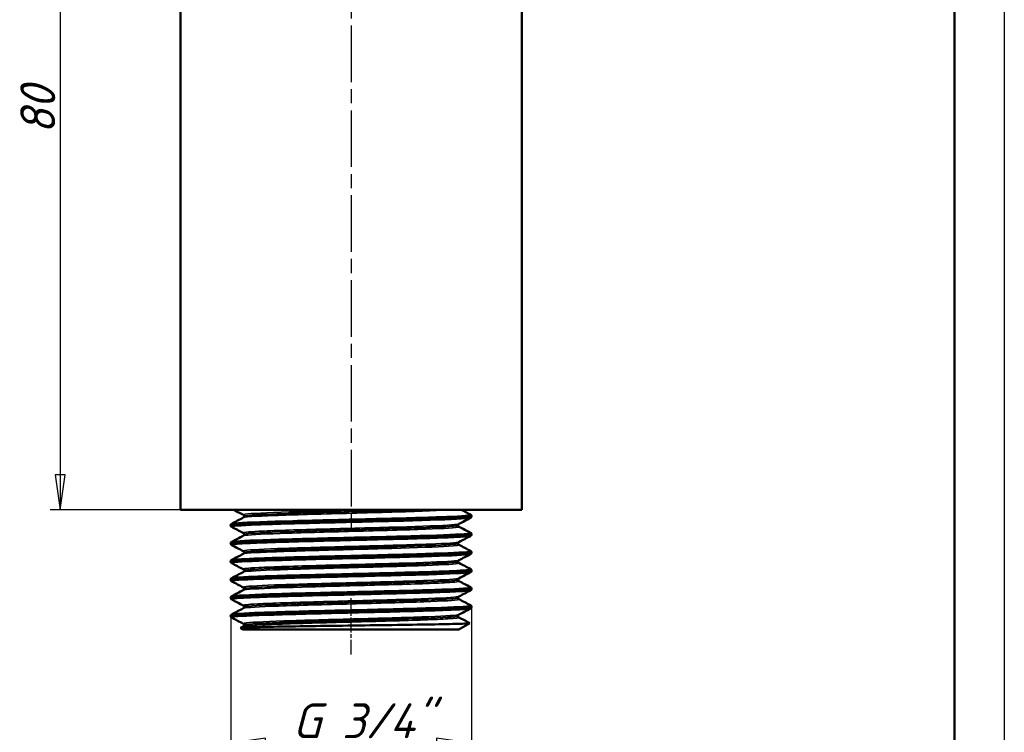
# Model space of a CAD drawing. Header units: millimetres. Extents: x -134 to 549, y -69 to 356.
# Tile 9 of 11: x 111 to 210, y 154 to 226. Entities that reach past the tile are written whole.
import ezdxf

# ---------------------------------------------------------------- set-up
doc = ezdxf.new("R2010")
doc.units = ezdxf.units.MM
doc.linetypes.add('CHAIN', pattern=[0.7087, 0.4724, -0.0591, 0.1181, -0.0591])
for name, color, linetype, lineweight in [('Видимые тонкие (ГОСТ)', 7, 'Continuous', 35), ('Видимый контур (ГОСТ)', 7, 'Continuous', 50), ('Кромка (ГОСТ)', 7, 'Continuous', 50), ('Осевая линия (ГОСТ)', 7, 'Continuous', 25), ('Размер (ГОСТ)', 7, 'Continuous', 25)]:
    doc.layers.add(name, color=color, linetype=linetype, lineweight=lineweight)
doc.styles.add('Обычный текст (ГОСТ)', font='GOST Common Italic.ttf')
doc.dimstyles.new('Обычный (ГОСТ)', dxfattribs={"dimtxt": 3.5, "dimasz": 3.5, "dimexe": 1, "dimexo": 0, "dimgap": 0.5, "dimtad": 1, "dimrnd": 1e-08, "dimtxsty": 'Обычный текст (ГОСТ)', "dimblk": 'Filled-1', "dimcen": 0.09, "dimdle": 15, "dimclrd": 256, "dimclre": 256, "dimclrt": 256, "dimazin": 2, "dimtfac": 0.714286, "dimtdec": 3, "dimtmove": 0, "dimatfit": 3, "dimfxl": 1, "dimtolj": 1, "dimlwd": 25, "dimlwe": 25, "dimarcsym": 0})

# ---------------------------------------------------------------- blocks, each defined once
blk = doc.blocks.new('Рамки ГОСТ_ граница 297x210')
at = {"layer": 'Кромка (ГОСТ)', "lineweight": 25}
blk.add_line((210, 297), (210, 0), dxfattribs=at)
at = {"layer": 'Кромка (ГОСТ)'}
blk.add_line((205, 5), (205, 292), dxfattribs=at)
blk = doc.blocks.new('Filled-1')
at = {"color": 0}
for p, q in [((0, 0), (-1, 0.143)), ((-1, 0.143), (-1, -0.143)), ((-1, 0), (0, 0)), ((-1, -0.143), (0, 0))]:
    blk.add_line(p, q, dxfattribs=at)
at = {"color": 0, "flags": 128}
blk.add_lwpolyline([(-1, -0.143), (0, 0), (-1, 0.143), (-1, -0.143)], dxfattribs=at)
at = {"color": 0}
blk.add_solid([(-1, -0.143), (0, 0), (-1, 0.143), (-1, -0.143)], dxfattribs=at)
blk = doc.blocks.new('*D9')
at = {"layer": 'Defpoints', "color": 0, "linetype": 'Continuous', "transparency": 16777216}
for p in [(127.463, 256.545), (115.426, 176.545), (127.463, 176.545)]:
    blk.add_point(p, dxfattribs=at)
at = {"layer": 'Размер (ГОСТ)', "linetype": 'Continuous', "lineweight": 25, "transparency": 16777216}
for p, q in [((127.463, 256.545), (114.426, 256.545)), ((115.426, 253.045), (115.426, 180.045)), ((127.463, 176.545), (114.426, 176.545))]:
    blk.add_line(p, q, dxfattribs=at)
at = {"layer": 'Размер (ГОСТ)', "linetype": 'Continuous', "lineweight": 25, "transparency": 16777216, "xscale": 3.5, "yscale": 3.5, "zscale": 3.5}
for p, rotation in [((115.426, 256.545), 90), ((115.426, 176.545), 270)]:
    blk.add_blockref('Filled-1', p, dxfattribs=dict(at, rotation=rotation))
at = {"layer": 'Размер (ГОСТ)', "linetype": 'Continuous', "lineweight": 25, "transparency": 16777216, "insert": (111.426, 214.175), "char_height": 3.5, "attachment_point": 1, "rotation": 90, "style": 'Обычный текст (ГОСТ)'}
blk.add_mtext('\\A1;80', dxfattribs=at)
blk = doc.blocks.new('*D10')
at = {"layer": 'Defpoints', "color": 0, "linetype": 'Continuous', "transparency": 16777216}
for p in [(156.628, 166.807), (132.501, 165.893), (156.628, 153.159)]:
    blk.add_point(p, dxfattribs=at)
at = {"layer": 'Размер (ГОСТ)', "linetype": 'Continuous', "lineweight": 25, "transparency": 16777216}
for p, q in [((156.628, 166.807), (156.628, 152.159)), ((132.501, 165.893), (132.501, 152.159)), ((136.001, 153.159), (153.128, 153.159))]:
    blk.add_line(p, q, dxfattribs=at)
at = {"layer": 'Размер (ГОСТ)', "linetype": 'Continuous', "lineweight": 25, "transparency": 16777216, "xscale": 3.5, "yscale": 3.5, "zscale": 3.5, "rotation": 180}
blk.add_blockref('Filled-1', (132.501, 153.159), dxfattribs=at)
at = {"layer": 'Размер (ГОСТ)', "linetype": 'Continuous', "lineweight": 25, "transparency": 16777216, "xscale": 3.5, "yscale": 3.5, "zscale": 3.5}
blk.add_blockref('Filled-1', (156.628, 153.159), dxfattribs=at)
at = {"layer": 'Размер (ГОСТ)', "linetype": 'Continuous', "lineweight": 25, "transparency": 16777216, "insert": (136.578, 157.162), "char_height": 3.5, "attachment_point": 1, "style": 'Обычный текст (ГОСТ)'}
blk.add_mtext('\\A1; \\fGOST Common|b0|i1;\\H3.5000;G 3/4"', dxfattribs=at)

msp = doc.modelspace()

# ---------------------------------------------------------------- linework, layer by layer
at = {"layer": 'Видимые тонкие (ГОСТ)'}
for points, knots in [([(132.603, 174.823), (132.474, 174.892), (133.405, 174.961), (135.183, 175.03), (136.975, 175.1), (139.61, 175.169), (142.449, 175.239), (145.28, 175.308), (148.289, 175.378), (150.752, 175.447), (153.208, 175.517), (155.099, 175.586), (155.971, 175.655), (156.289, 175.68), (156.47, 175.706), (156.517, 175.731)], [36.081976, 36.081976, 36.081976, 36.081976, 36.798931, 36.798931, 36.798931, 37.521602, 37.521602, 37.521602, 38.242263, 38.242263, 38.242263, 38.961226, 38.961226, 38.961226, 39.223568, 39.223568, 39.223568, 39.223568]), ([(132.611, 175.154), (132.664, 175.182), (132.886, 175.211), (133.279, 175.239), (134.24, 175.308), (136.215, 175.378), (138.726, 175.447), (141.231, 175.517), (144.249, 175.586), (147.056, 175.655), (149.857, 175.724), (152.423, 175.793), (154.142, 175.863), (155.794, 175.929), (156.648, 175.995), (156.524, 176.062)], [42.457841, 42.457841, 42.457841, 42.457841, 42.752351, 42.752351, 42.752351, 43.473013, 43.473013, 43.473013, 44.191976, 44.191976, 44.191976, 44.909544, 44.909544, 44.909544, 45.599433, 45.599433, 45.599433, 45.599433]), ([(133.773, 176.033), (133.724, 176.057), (133.786, 176.081), (133.961, 176.105), (134.5, 176.178), (136.107, 176.251), (138.354, 176.325), (140.602, 176.398), (143.465, 176.472), (146.179, 176.545)], [42.36019, 42.36019, 42.36019, 42.36019, 42.60878, 42.60878, 42.60878, 43.370534, 43.370534, 43.370534, 44.132287, 44.132287, 44.132287, 44.132287]), ([(133.774, 175.76), (133.861, 175.804), (134.309, 175.847), (135.097, 175.891), (136.384, 175.962), (138.564, 176.033), (141.087, 176.105), (143.687, 176.178), (146.623, 176.251), (149.114, 176.325), (151.604, 176.398), (153.621, 176.472), (154.625, 176.545)], [42.462812, 42.462812, 42.462812, 42.462812, 42.915634, 42.915634, 42.915634, 43.654939, 43.654939, 43.654939, 44.416692, 44.416692, 44.416692, 45.178446, 45.178446, 45.178446, 45.178446]), ([(133.844, 175.896), (133.844, 175.898), (133.844, 175.9), (133.845, 175.901), (133.891, 175.973), (134.958, 176.044), (136.778, 176.115), (138.608, 176.187), (141.182, 176.259), (143.839, 176.331), (146.48, 176.402), (149.177, 176.474), (151.246, 176.545)], [42.411501, 42.411501, 42.411501, 42.411501, 42.428706, 42.428706, 42.428706, 43.169398, 43.169398, 43.169398, 43.914645, 43.914645, 43.914645, 44.655367, 44.655367, 44.655367, 44.655367]), ([(133.769, 174.217), (133.665, 174.274), (134.208, 174.332), (135.329, 174.39), (136.711, 174.461), (138.96, 174.532), (141.509, 174.603), (144.056, 174.674), (146.878, 174.745), (149.268, 174.816), (151.695, 174.888), (153.651, 174.96), (154.633, 175.032), (155.055, 175.063), (155.295, 175.094), (155.353, 175.125)], [36.077005, 36.077005, 36.077005, 36.077005, 36.675307, 36.675307, 36.675307, 37.4127, 37.4127, 37.4127, 38.149336, 38.149336, 38.149336, 38.897205, 38.897205, 38.897205, 39.218597, 39.218597, 39.218597, 39.218597]), ([(133.767, 173.944), (133.778, 173.95), (133.797, 173.956), (133.824, 173.963), (134.132, 174.034), (135.458, 174.105), (137.468, 174.176), (139.475, 174.247), (142.145, 174.318), (144.805, 174.39), (147.462, 174.461), (150.083, 174.532), (152.01, 174.603), (153.935, 174.674), (155.148, 174.745), (155.345, 174.816), (155.379, 174.828), (155.383, 174.84), (155.358, 174.852)], [36.179626, 36.179626, 36.179626, 36.179626, 36.244084, 36.244084, 36.244084, 36.983236, 36.983236, 36.983236, 37.721466, 37.721466, 37.721466, 38.458859, 38.458859, 38.458859, 39.195495, 39.195495, 39.195495, 39.321219, 39.321219, 39.321219, 39.321219]), ([(133.852, 174.08), (133.852, 174.116), (134.092, 174.152), (134.572, 174.187), (135.529, 174.259), (137.433, 174.33), (139.801, 174.401), (142.166, 174.472), (144.972, 174.544), (147.511, 174.615), (150.047, 174.686), (152.292, 174.757), (153.68, 174.828), (154.721, 174.882), (155.272, 174.935), (155.278, 174.988)], [36.128316, 36.128316, 36.128316, 36.128316, 36.498982, 36.498982, 36.498982, 37.238741, 37.238741, 37.238741, 37.977663, 37.977663, 37.977663, 38.715829, 38.715829, 38.715829, 39.269908, 39.269908, 39.269908, 39.269908]), ([(132.61, 173.007), (132.526, 173.052), (132.88, 173.098), (133.657, 173.143), (134.868, 173.214), (137.099, 173.285), (139.792, 173.356), (142.44, 173.425), (145.51, 173.495), (148.257, 173.565), (151, 173.634), (153.396, 173.704), (154.865, 173.774), (155.859, 173.821), (156.423, 173.868), (156.518, 173.915)], [29.79879, 29.79879, 29.79879, 29.79879, 30.270408, 30.270408, 30.270408, 31.006007, 31.006007, 31.006007, 31.729528, 31.729528, 31.729528, 32.451944, 32.451944, 32.451944, 32.940383, 32.940383, 32.940383, 32.940383]), ([(132.604, 173.338), (132.615, 173.344), (132.634, 173.35), (132.66, 173.356), (132.973, 173.425), (134.366, 173.495), (136.5, 173.565), (138.632, 173.634), (141.484, 173.704), (144.367, 173.774), (147.246, 173.843), (150.13, 173.913), (152.322, 173.982), (154.512, 174.052), (155.994, 174.121), (156.411, 174.19), (156.521, 174.209), (156.557, 174.227), (156.519, 174.246)], [36.174655, 36.174655, 36.174655, 36.174655, 36.236757, 36.236757, 36.236757, 36.960277, 36.960277, 36.960277, 37.682694, 37.682694, 37.682694, 38.404085, 38.404085, 38.404085, 39.12453, 39.12453, 39.12453, 39.316248, 39.316248, 39.316248, 39.316248]), ([(133.772, 172.401), (133.728, 172.422), (133.775, 172.444), (133.917, 172.466), (134.38, 172.537), (135.846, 172.608), (137.947, 172.679), (140.046, 172.75), (142.76, 172.821), (145.406, 172.892), (148.052, 172.963), (150.605, 173.034), (152.426, 173.105), (154.171, 173.173), (155.227, 173.241), (155.361, 173.309)], [29.793819, 29.793819, 29.793819, 29.793819, 30.020387, 30.020387, 30.020387, 30.757358, 30.757358, 30.757358, 31.493963, 31.493963, 31.493963, 32.230221, 32.230221, 32.230221, 32.935412, 32.935412, 32.935412, 32.935412]), ([(133.774, 172.128), (133.856, 172.17), (134.268, 172.211), (134.994, 172.253), (136.231, 172.324), (138.366, 172.395), (140.862, 172.466), (143.358, 172.537), (146.191, 172.608), (148.65, 172.679), (151.108, 172.75), (153.168, 172.821), (154.315, 172.892), (155.09, 172.94), (155.442, 172.988), (155.355, 173.036)], [29.896441, 29.896441, 29.896441, 29.896441, 30.329188, 30.329188, 30.329188, 31.066546, 31.066546, 31.066546, 31.803517, 31.803517, 31.803517, 32.540122, 32.540122, 32.540122, 33.038034, 33.038034, 33.038034, 33.038034]), ([(133.844, 172.264), (133.845, 172.334), (134.822, 172.404), (136.54, 172.474), (138.29, 172.545), (140.792, 172.616), (143.416, 172.687), (146.039, 172.758), (148.757, 172.829), (150.887, 172.901), (153.016, 172.972), (154.536, 173.043), (155.065, 173.114), (155.21, 173.133), (155.28, 173.153), (155.278, 173.172)], [29.84513, 29.84513, 29.84513, 29.84513, 30.570169, 30.570169, 30.570169, 31.308698, 31.308698, 31.308698, 32.04686, 32.04686, 32.04686, 32.784675, 32.784675, 32.784675, 32.986723, 32.986723, 32.986723, 32.986723]), ([(132.61, 171.191), (132.556, 171.218), (132.659, 171.245), (132.923, 171.272), (133.597, 171.342), (135.317, 171.411), (137.669, 171.481), (140.019, 171.55), (142.98, 171.62), (145.838, 171.689), (148.695, 171.758), (151.425, 171.828), (153.371, 171.897), (155.258, 171.964), (156.393, 172.031), (156.524, 172.099)], [23.515605, 23.515605, 23.515605, 23.515605, 23.798345, 23.798345, 23.798345, 24.519115, 24.519115, 24.519115, 25.239427, 25.239427, 25.239427, 25.959301, 25.959301, 25.959301, 26.657198, 26.657198, 26.657198, 26.657198]), ([(132.606, 171.522), (132.72, 171.577), (133.502, 171.633), (134.854, 171.689), (136.535, 171.758), (139.082, 171.828), (141.882, 171.897), (144.68, 171.966), (147.708, 172.036), (150.236, 172.105), (152.764, 172.174), (154.771, 172.244), (155.777, 172.313), (156.343, 172.352), (156.589, 172.391), (156.516, 172.43)], [29.89147, 29.89147, 29.89147, 29.89147, 30.470177, 30.470177, 30.470177, 31.190051, 31.190051, 31.190051, 31.909506, 31.909506, 31.909506, 32.62856, 32.62856, 32.62856, 33.033063, 33.033063, 33.033063, 33.033063]), ([(133.769, 170.584), (133.665, 170.642), (134.208, 170.7), (135.329, 170.757), (136.718, 170.829), (138.98, 170.9), (141.543, 170.971), (144.104, 171.043), (146.94, 171.114), (149.334, 171.185), (151.726, 171.257), (153.653, 171.328), (154.627, 171.399), (155.052, 171.43), (155.294, 171.461), (155.353, 171.493)], [23.510634, 23.510634, 23.510634, 23.510634, 24.108973, 24.108973, 24.108973, 24.849615, 24.849615, 24.849615, 25.589725, 25.589725, 25.589725, 26.329323, 26.329323, 26.329323, 26.652227, 26.652227, 26.652227, 26.652227]), ([(133.767, 170.312), (133.777, 170.317), (133.794, 170.323), (133.817, 170.329), (134.111, 170.4), (135.432, 170.472), (137.444, 170.543), (139.454, 170.615), (142.135, 170.686), (144.806, 170.757), (147.474, 170.829), (150.106, 170.9), (152.036, 170.971), (153.963, 171.043), (155.17, 171.114), (155.35, 171.185), (155.379, 171.197), (155.382, 171.208), (155.359, 171.22)], [23.613256, 23.613256, 23.613256, 23.613256, 23.672168, 23.672168, 23.672168, 24.413937, 24.413937, 24.413937, 25.155132, 25.155132, 25.155132, 25.895774, 25.895774, 25.895774, 26.635884, 26.635884, 26.635884, 26.754848, 26.754848, 26.754848, 26.754848]), ([(133.852, 170.448), (133.851, 170.481), (134.054, 170.514), (134.463, 170.547), (135.352, 170.618), (137.205, 170.69), (139.552, 170.762), (141.896, 170.833), (144.709, 170.905), (147.275, 170.976), (149.839, 171.048), (152.131, 171.119), (153.569, 171.19), (154.68, 171.246), (155.273, 171.301), (155.279, 171.356)], [23.561945, 23.561945, 23.561945, 23.561945, 23.90348, 23.90348, 23.90348, 24.646246, 24.646246, 24.646246, 25.388457, 25.388457, 25.388457, 26.130134, 26.130134, 26.130134, 26.703538, 26.703538, 26.703538, 26.703538]), ([(132.603, 169.375), (132.597, 169.378), (132.593, 169.381), (132.591, 169.384), (132.553, 169.453), (133.584, 169.522), (135.438, 169.592), (137.381, 169.664), (140.211, 169.736), (143.192, 169.809), (146.079, 169.879), (149.08, 169.949), (151.457, 170.019), (153.819, 170.089), (155.544, 170.159), (156.212, 170.229), (156.385, 170.247), (156.487, 170.265), (156.519, 170.283)], [17.23242, 17.23242, 17.23242, 17.23242, 17.265349, 17.265349, 17.265349, 17.982949, 17.982949, 17.982949, 18.734731, 18.734731, 18.734731, 19.463021, 19.463021, 19.463021, 20.186949, 20.186949, 20.186949, 20.374012, 20.374012, 20.374012, 20.374012]), ([(132.613, 169.706), (132.678, 169.74), (132.992, 169.774), (133.552, 169.809), (134.693, 169.879), (136.844, 169.949), (139.475, 170.019), (142.09, 170.089), (145.157, 170.159), (147.929, 170.229), (150.7, 170.298), (153.153, 170.368), (154.692, 170.438), (155.988, 170.496), (156.627, 170.555), (156.522, 170.614)], [23.608285, 23.608285, 23.608285, 23.608285, 23.965481, 23.965481, 23.965481, 24.69377, 24.69377, 24.69377, 25.417698, 25.417698, 25.417698, 26.14105, 26.14105, 26.14105, 26.749877, 26.749877, 26.749877, 26.749877]), ([(133.771, 168.768), (133.733, 168.787), (133.762, 168.806), (133.863, 168.825), (134.242, 168.896), (135.628, 168.967), (137.674, 169.038), (139.72, 169.109), (142.405, 169.179), (145.056, 169.25), (147.707, 169.321), (150.298, 169.392), (152.181, 169.463), (154.068, 169.534), (155.221, 169.605), (155.361, 169.676)], [17.227449, 17.227449, 17.227449, 17.227449, 17.422115, 17.422115, 17.422115, 18.15871, 18.15871, 18.15871, 18.89513, 18.89513, 18.89513, 19.631379, 19.631379, 19.631379, 20.369042, 20.369042, 20.369042, 20.369042]), ([(132.606, 167.889), (132.631, 167.903), (132.697, 167.917), (132.804, 167.931), (133.344, 168), (134.936, 168.069), (137.198, 168.139), (139.46, 168.208), (142.371, 168.277), (145.234, 168.346), (148.097, 168.416), (150.888, 168.485), (152.937, 168.554), (154.986, 168.623), (156.277, 168.692), (156.5, 168.762), (156.539, 168.774), (156.546, 168.786), (156.521, 168.798)], [17.325099, 17.325099, 17.325099, 17.325099, 17.468194, 17.468194, 17.468194, 18.187003, 18.187003, 18.187003, 18.905625, 18.905625, 18.905625, 19.624065, 19.624065, 19.624065, 20.342328, 20.342328, 20.342328, 20.466692, 20.466692, 20.466692, 20.466692]), ([(133.774, 168.496), (133.849, 168.534), (134.208, 168.573), (134.841, 168.612), (136.002, 168.683), (138.076, 168.754), (140.54, 168.825), (143.004, 168.896), (145.836, 168.967), (148.325, 169.038), (150.813, 169.109), (152.935, 169.179), (154.158, 169.25), (155.039, 169.302), (155.448, 169.353), (155.356, 169.404)], [17.33007, 17.33007, 17.33007, 17.33007, 17.731498, 17.731498, 17.731498, 18.468274, 18.468274, 18.468274, 19.204869, 19.204869, 19.204869, 19.941289, 19.941289, 19.941289, 20.471663, 20.471663, 20.471663, 20.471663]), ([(133.844, 168.632), (133.85, 168.696), (134.67, 168.761), (136.149, 168.825), (137.784, 168.896), (140.207, 168.967), (142.809, 169.039), (145.411, 169.11), (148.166, 169.181), (150.381, 169.252), (152.595, 169.323), (154.249, 169.394), (154.925, 169.465), (155.163, 169.49), (155.278, 169.515), (155.276, 169.54)], [17.27876, 17.27876, 17.27876, 17.27876, 17.947003, 17.947003, 17.947003, 18.685169, 18.685169, 18.685169, 19.423158, 19.423158, 19.423158, 20.160977, 20.160977, 20.160977, 20.420352, 20.420352, 20.420352, 20.420352]), ([(132.606, 167.558), (132.508, 167.613), (133.055, 167.668), (134.19, 167.723), (135.623, 167.792), (137.98, 167.862), (140.696, 167.931), (143.411, 168), (146.461, 168.069), (149.114, 168.139), (151.767, 168.208), (154.001, 168.277), (155.28, 168.346), (156.02, 168.386), (156.437, 168.426), (156.516, 168.467)], [10.949235, 10.949235, 10.949235, 10.949235, 11.518444, 11.518444, 11.518444, 12.237444, 12.237444, 12.237444, 12.956253, 12.956253, 12.956253, 13.674876, 13.674876, 13.674876, 14.090827, 14.090827, 14.090827, 14.090827]), ([(133.77, 166.952), (133.67, 167.008), (134.17, 167.064), (135.218, 167.119), (136.556, 167.191), (138.772, 167.262), (141.309, 167.333), (143.845, 167.404), (146.677, 167.475), (149.092, 167.546), (151.507, 167.617), (153.481, 167.688), (154.518, 167.759), (155.01, 167.793), (155.289, 167.827), (155.353, 167.86)], [10.944264, 10.944264, 10.944264, 10.944264, 11.522435, 11.522435, 11.522435, 12.260615, 12.260615, 12.260615, 12.998579, 12.998579, 12.998579, 13.736333, 13.736333, 13.736333, 14.085856, 14.085856, 14.085856, 14.085856]), ([(133.851, 166.816), (133.85, 166.845), (134.005, 166.874), (134.32, 166.902), (135.099, 166.974), (136.85, 167.045), (139.129, 167.116), (141.408, 167.188), (144.192, 167.259), (146.778, 167.33), (149.364, 167.401), (151.726, 167.473), (153.269, 167.544), (154.568, 167.604), (155.275, 167.664), (155.281, 167.724)], [10.995574, 10.995574, 10.995574, 10.995574, 11.294749, 11.294749, 11.294749, 12.034729, 12.034729, 12.034729, 12.774487, 12.774487, 12.774487, 13.514027, 13.514027, 13.514027, 14.137167, 14.137167, 14.137167, 14.137167]), ([(132.603, 166.073), (132.732, 166.138), (133.772, 166.202), (135.521, 166.267), (137.406, 166.336), (140.097, 166.405), (142.946, 166.475), (145.795, 166.544), (148.776, 166.614), (151.173, 166.683), (153.569, 166.752), (155.36, 166.822), (156.116, 166.891), (156.443, 166.921), (156.575, 166.951), (156.516, 166.981)], [11.041914, 11.041914, 11.041914, 11.041914, 11.710427, 11.710427, 11.710427, 12.430902, 12.430902, 12.430902, 13.151151, 13.151151, 13.151151, 13.871181, 13.871181, 13.871181, 14.183507, 14.183507, 14.183507, 14.183507]), ([(133.766, 166.68), (133.774, 166.684), (133.786, 166.688), (133.802, 166.692), (134.057, 166.764), (135.331, 166.835), (137.304, 166.906), (139.276, 166.977), (141.926, 167.048), (144.587, 167.119), (147.248, 167.191), (149.893, 167.262), (151.857, 167.333), (153.82, 167.404), (155.084, 167.475), (155.329, 167.546), (155.377, 167.56), (155.386, 167.574), (155.358, 167.588)], [11.046885, 11.046885, 11.046885, 11.046885, 11.091565, 11.091565, 11.091565, 11.830193, 11.830193, 11.830193, 12.568594, 12.568594, 12.568594, 13.306774, 13.306774, 13.306774, 14.044738, 14.044738, 14.044738, 14.188478, 14.188478, 14.188478, 14.188478]), ([(132.611, 165.742), (132.543, 165.778), (132.744, 165.814), (133.219, 165.85), (134.14, 165.919), (136.079, 165.989), (138.57, 166.058), (141.061, 166.128), (144.08, 166.197), (146.901, 166.267), (149.721, 166.336), (152.319, 166.405), (154.067, 166.475), (155.542, 166.533), (156.403, 166.592), (156.522, 166.65)], [4.666049, 4.666049, 4.666049, 4.666049, 5.038034, 5.038034, 5.038034, 5.758973, 5.758973, 5.758973, 6.479678, 6.479678, 6.479678, 7.200152, 7.200152, 7.200152, 7.807642, 7.807642, 7.807642, 7.807642]), ([(133.771, 165.136), (133.731, 165.156), (133.767, 165.176), (133.883, 165.196), (134.297, 165.267), (135.727, 165.339), (137.811, 165.41), (139.894, 165.481), (142.61, 165.553), (145.271, 165.624), (147.932, 165.695), (150.512, 165.767), (152.359, 165.838), (154.143, 165.907), (155.226, 165.975), (155.361, 166.044)], [4.661078, 4.661078, 4.661078, 4.661078, 4.868239, 4.868239, 4.868239, 5.608597, 5.608597, 5.608597, 6.348692, 6.348692, 6.348692, 7.088529, 7.088529, 7.088529, 7.802671, 7.802671, 7.802671, 7.802671]), ([(133.774, 164.863), (133.851, 164.903), (134.224, 164.942), (134.882, 164.982), (136.071, 165.053), (138.176, 165.125), (140.666, 165.196), (143.155, 165.267), (146.003, 165.339), (148.489, 165.41), (150.974, 165.481), (153.073, 165.553), (154.255, 165.624), (155.071, 165.673), (155.444, 165.722), (155.355, 165.772)], [4.7637, 4.7637, 4.7637, 4.7637, 5.173771, 5.173771, 5.173771, 5.914398, 5.914398, 5.914398, 6.654756, 6.654756, 6.654756, 7.394851, 7.394851, 7.394851, 7.905292, 7.905292, 7.905292, 7.905292]), ([(133.845, 165), (133.851, 165.063), (134.634, 165.126), (136.055, 165.189), (137.667, 165.26), (140.087, 165.332), (142.697, 165.403), (145.307, 165.475), (148.083, 165.546), (150.319, 165.618), (152.554, 165.689), (154.228, 165.761), (154.916, 165.832), (155.159, 165.857), (155.279, 165.883), (155.276, 165.908)], [4.712389, 4.712389, 4.712389, 4.712389, 5.366284, 5.366284, 5.366284, 6.10823, 6.10823, 6.10823, 6.849912, 6.849912, 6.849912, 7.591335, 7.591335, 7.591335, 7.853982, 7.853982, 7.853982, 7.853982])]:
    msp.add_open_spline(points, degree=3, knots=knots, dxfattribs=at)
at = {"layer": 'Видимый контур (ГОСТ)'}
for p, q in [((127.463, 256.545), (127.463, 176.545)), ((161.663, 247.515), (161.663, 176.545)), ((127.463, 176.545), (161.663, 176.545)), ((156.628, 175.905), (156.628, 175.888)), ((132.498, 174.997), (132.498, 174.98)), ((156.628, 174.089), (156.628, 174.072)), ((132.498, 173.181), (132.498, 173.164)), ((156.628, 172.273), (156.628, 172.256)), ((132.498, 171.365), (132.498, 171.348)), ((156.628, 170.457), (156.628, 170.44)), ((132.498, 169.549), (132.498, 169.532)), ((132.498, 167.732), (132.498, 167.715)), ((156.628, 168.641), (156.628, 168.624)), ((156.628, 166.824), (156.628, 166.807)), ((132.498, 165.916), (132.498, 165.899)), ((133.484, 164.716), (133.766, 164.863)), ((155.36, 164.545), (156.471, 165.186)), ((133.767, 164.545), (133.483, 164.709)), ((133.767, 164.545), (155.36, 164.545))]:
    msp.add_line(p, q, dxfattribs=at)
for points, knots in [([(132.506, 174.98), (132.503, 175.005), (132.639, 175.031), (132.918, 175.056), (133.676, 175.126), (135.482, 175.195), (137.899, 175.265), (140.309, 175.334), (143.307, 175.403), (146.173, 175.473), (149.033, 175.542), (151.736, 175.611), (153.638, 175.68), (155.545, 175.749), (156.625, 175.819), (156.628, 175.888)], [36.127249, 36.127249, 36.127249, 36.127249, 36.392859, 36.392859, 36.392859, 37.113886, 37.113886, 37.113886, 37.83295, 37.83295, 37.83295, 38.550359, 38.550359, 38.550359, 39.269908, 39.269908, 39.269908, 39.269908]), ([(156.628, 175.905), (156.626, 175.841), (155.711, 175.777), (154.058, 175.713), (152.273, 175.643), (149.643, 175.574), (146.801, 175.505), (143.959, 175.436), (140.929, 175.366), (138.438, 175.297), (135.947, 175.228), (134.017, 175.158), (133.109, 175.089), (132.705, 175.058), (132.505, 175.028), (132.507, 174.997)], [-45.55416, -45.55416, -45.55416, -45.55416, -44.888107, -44.888107, -44.888107, -44.168831, -44.168831, -44.168831, -43.449783, -43.449783, -43.449783, -42.730957, -42.730957, -42.730957, -42.411501, -42.411501, -42.411501, -42.411501]), ([(133.844, 175.896), (133.844, 175.932), (133.83, 175.966), (133.803, 176.005), (133.791, 176.016), (133.775, 176.028), (133.77, 176.031), (133.766, 176.033)], [0, 0, 0, 0, 0.02189112, 0.02189112, 0.04086369, 0.04086369, 0.05834631, 0.05834631, 0.05834631, 0.05834631]), ([(133.766, 175.76), (133.772, 175.763), (133.783, 175.768), (133.809, 175.796), (133.819, 175.809), (133.837, 175.846), (133.844, 175.871), (133.844, 175.896)], [0, 0, 0, 0, 0.0282149, 0.0282149, 0.04301792, 0.04301792, 0.0583715, 0.0583715, 0.0583715, 0.0583715]), ([(156.524, 176.062), (156.539, 176.054), (156.556, 176.044), (156.588, 176.012), (156.6, 175.997), (156.62, 175.957), (156.627, 175.932), (156.628, 175.905)], [0, 0, 0, 0, 0.02818101, 0.02818101, 0.04284015, 0.04284015, 0.05802253, 0.05802253, 0.05802253, 0.05802253]), ([(156.628, 175.888), (156.627, 175.851), (156.613, 175.817), (156.583, 175.773), (156.567, 175.76), (156.543, 175.742), (156.533, 175.736), (156.524, 175.731)], [0, 0, 0, 0, 0.02098039, 0.02098039, 0.04046076, 0.04046076, 0.05799333, 0.05799333, 0.05799333, 0.05799333]), ([(132.498, 174.997), (132.5, 175.034), (132.514, 175.068), (132.544, 175.112), (132.559, 175.125), (132.584, 175.143), (132.594, 175.149), (132.603, 175.154)], [0, 0, 0, 0, 0.02098039, 0.02098039, 0.04046076, 0.04046076, 0.05799333, 0.05799333, 0.05799333, 0.05799333]), ([(132.603, 174.823), (132.588, 174.831), (132.571, 174.84), (132.539, 174.873), (132.527, 174.888), (132.507, 174.928), (132.5, 174.953), (132.498, 174.98)], [0, 0, 0, 0, 0.02818101, 0.02818101, 0.04284015, 0.04284015, 0.05802253, 0.05802253, 0.05802253, 0.05802253]), ([(155.361, 175.125), (155.355, 175.122), (155.344, 175.116), (155.318, 175.089), (155.307, 175.076), (155.29, 175.038), (155.283, 175.013), (155.283, 174.988)], [0, 0, 0, 0, 0.0282149, 0.0282149, 0.04301792, 0.04301792, 0.0583715, 0.0583715, 0.0583715, 0.0583715]), ([(155.283, 174.988), (155.283, 174.953), (155.297, 174.919), (155.324, 174.879), (155.336, 174.869), (155.352, 174.857), (155.357, 174.854), (155.361, 174.852)], [0, 0, 0, 0, 0.02189112, 0.02189112, 0.04086369, 0.04086369, 0.05834631, 0.05834631, 0.05834631, 0.05834631]), ([(132.499, 173.163), (132.498, 173.168), (132.503, 173.173), (132.514, 173.178), (132.661, 173.248), (133.917, 173.319), (135.972, 173.389), (138.011, 173.458), (140.817, 173.528), (143.714, 173.597), (146.606, 173.667), (149.561, 173.736), (151.869, 173.806), (154.173, 173.875), (155.81, 173.945), (156.387, 174.014), (156.547, 174.033), (156.625, 174.053), (156.623, 174.072)], [29.844063, 29.844063, 29.844063, 29.844063, 29.895488, 29.895488, 29.895488, 30.623467, 30.623467, 30.623467, 31.345431, 31.345431, 31.345431, 32.066308, 32.066308, 32.066308, 32.786176, 32.786176, 32.786176, 32.986723, 32.986723, 32.986723, 32.986723]), ([(156.626, 174.089), (156.628, 174.076), (156.595, 174.064), (156.527, 174.051), (156.153, 173.982), (154.712, 173.913), (152.549, 173.844), (150.386, 173.775), (147.52, 173.706), (144.635, 173.636), (141.75, 173.567), (138.872, 173.498), (136.687, 173.429), (134.503, 173.36), (133.03, 173.291), (132.621, 173.222), (132.539, 173.208), (132.5, 173.194), (132.502, 173.181)], [-39.270975, -39.270975, -39.270975, -39.270975, -39.140008, -39.140008, -39.140008, -38.42242, -38.42242, -38.42242, -37.705022, -37.705022, -37.705022, -36.987809, -36.987809, -36.987809, -36.270776, -36.270776, -36.270776, -36.128316, -36.128316, -36.128316, -36.128316]), ([(133.844, 174.08), (133.844, 174.116), (133.83, 174.15), (133.803, 174.189), (133.791, 174.199), (133.775, 174.212), (133.77, 174.215), (133.766, 174.217)], [0, 0, 0, 0, 0.02189112, 0.02189112, 0.04086369, 0.04086369, 0.05834631, 0.05834631, 0.05834631, 0.05834631]), ([(133.766, 173.944), (133.772, 173.947), (133.783, 173.952), (133.809, 173.979), (133.819, 173.993), (133.837, 174.03), (133.844, 174.055), (133.844, 174.08)], [0, 0, 0, 0, 0.0282149, 0.0282149, 0.04301792, 0.04301792, 0.0583715, 0.0583715, 0.0583715, 0.0583715]), ([(156.524, 174.246), (156.539, 174.238), (156.556, 174.228), (156.588, 174.196), (156.6, 174.181), (156.62, 174.141), (156.627, 174.116), (156.628, 174.089)], [0, 0, 0, 0, 0.02818101, 0.02818101, 0.04284015, 0.04284015, 0.05802253, 0.05802253, 0.05802253, 0.05802253]), ([(156.628, 174.072), (156.627, 174.035), (156.613, 174.001), (156.583, 173.957), (156.567, 173.944), (156.543, 173.925), (156.533, 173.92), (156.524, 173.915)], [0, 0, 0, 0, 0.02098039, 0.02098039, 0.04046076, 0.04046076, 0.05799333, 0.05799333, 0.05799333, 0.05799333]), ([(132.498, 173.181), (132.5, 173.218), (132.514, 173.252), (132.544, 173.296), (132.559, 173.309), (132.584, 173.327), (132.594, 173.333), (132.603, 173.338)], [0, 0, 0, 0, 0.02098039, 0.02098039, 0.04046076, 0.04046076, 0.05799333, 0.05799333, 0.05799333, 0.05799333]), ([(132.603, 173.007), (132.588, 173.014), (132.571, 173.024), (132.539, 173.057), (132.527, 173.072), (132.507, 173.112), (132.5, 173.137), (132.498, 173.163)], [0, 0, 0, 0, 0.02818101, 0.02818101, 0.04284015, 0.04284015, 0.05802253, 0.05802253, 0.05802253, 0.05802253]), ([(155.361, 173.309), (155.355, 173.306), (155.344, 173.3), (155.318, 173.273), (155.307, 173.26), (155.29, 173.222), (155.283, 173.197), (155.283, 173.172)], [0, 0, 0, 0, 0.0282149, 0.0282149, 0.04301792, 0.04301792, 0.0583715, 0.0583715, 0.0583715, 0.0583715]), ([(155.283, 173.172), (155.283, 173.136), (155.297, 173.102), (155.324, 173.063), (155.336, 173.053), (155.352, 173.041), (155.357, 173.038), (155.361, 173.036)], [0, 0, 0, 0, 0.02189112, 0.02189112, 0.04086369, 0.04086369, 0.05834631, 0.05834631, 0.05834631, 0.05834631]), ([(156.621, 172.273), (156.623, 172.244), (156.449, 172.215), (156.095, 172.186), (155.211, 172.114), (153.212, 172.042), (150.613, 171.97), (148.095, 171.901), (145.038, 171.831), (142.185, 171.761), (139.337, 171.692), (136.716, 171.622), (134.958, 171.553), (133.377, 171.49), (132.505, 171.427), (132.5, 171.365)], [-32.98779, -32.98779, -32.98779, -32.98779, -32.688155, -32.688155, -32.688155, -31.941159, -31.941159, -31.941159, -31.217506, -31.217506, -31.217506, -30.495072, -30.495072, -30.495072, -29.84513, -29.84513, -29.84513, -29.84513]), ([(132.501, 171.347), (132.505, 171.405), (133.225, 171.462), (134.563, 171.519), (136.181, 171.589), (138.688, 171.658), (141.483, 171.727), (144.276, 171.796), (147.333, 171.866), (149.922, 171.935), (152.509, 172.004), (154.606, 172.073), (155.711, 172.142), (156.315, 172.18), (156.619, 172.218), (156.62, 172.256)], [23.560878, 23.560878, 23.560878, 23.560878, 24.155682, 24.155682, 24.155682, 24.874541, 24.874541, 24.874541, 25.592967, 25.592967, 25.592967, 26.310979, 26.310979, 26.310979, 26.703538, 26.703538, 26.703538, 26.703538]), ([(133.844, 172.264), (133.844, 172.3), (133.83, 172.334), (133.803, 172.373), (133.791, 172.383), (133.775, 172.396), (133.77, 172.399), (133.766, 172.401)], [0, 0, 0, 0, 0.02189112, 0.02189112, 0.04086369, 0.04086369, 0.05834631, 0.05834631, 0.05834631, 0.05834631]), ([(133.766, 172.128), (133.772, 172.131), (133.783, 172.136), (133.809, 172.163), (133.819, 172.177), (133.837, 172.214), (133.844, 172.239), (133.844, 172.264)], [0, 0, 0, 0, 0.0282149, 0.0282149, 0.04301792, 0.04301792, 0.0583715, 0.0583715, 0.0583715, 0.0583715]), ([(156.524, 172.43), (156.539, 172.422), (156.556, 172.412), (156.588, 172.379), (156.6, 172.365), (156.62, 172.325), (156.627, 172.299), (156.628, 172.273)], [0, 0, 0, 0, 0.02818101, 0.02818101, 0.04284015, 0.04284015, 0.05802253, 0.05802253, 0.05802253, 0.05802253]), ([(156.628, 172.255), (156.627, 172.219), (156.613, 172.185), (156.583, 172.141), (156.567, 172.128), (156.543, 172.109), (156.533, 172.103), (156.524, 172.099)], [0, 0, 0, 0, 0.02098039, 0.02098039, 0.04046076, 0.04046076, 0.05799333, 0.05799333, 0.05799333, 0.05799333]), ([(132.498, 171.365), (132.5, 171.401), (132.514, 171.435), (132.544, 171.479), (132.559, 171.493), (132.584, 171.511), (132.594, 171.517), (132.603, 171.522)], [0, 0, 0, 0, 0.02098039, 0.02098039, 0.04046076, 0.04046076, 0.05799333, 0.05799333, 0.05799333, 0.05799333]), ([(132.603, 171.191), (132.588, 171.198), (132.571, 171.208), (132.539, 171.241), (132.527, 171.256), (132.507, 171.295), (132.5, 171.321), (132.498, 171.347)], [0, 0, 0, 0, 0.02818101, 0.02818101, 0.04284015, 0.04284015, 0.05802253, 0.05802253, 0.05802253, 0.05802253]), ([(155.361, 171.493), (155.355, 171.49), (155.344, 171.484), (155.318, 171.457), (155.307, 171.444), (155.29, 171.406), (155.283, 171.381), (155.283, 171.356)], [0, 0, 0, 0, 0.0282149, 0.0282149, 0.04301792, 0.04301792, 0.0583715, 0.0583715, 0.0583715, 0.0583715]), ([(155.283, 171.356), (155.283, 171.32), (155.297, 171.286), (155.324, 171.247), (155.336, 171.237), (155.352, 171.225), (155.357, 171.222), (155.361, 171.22)], [0, 0, 0, 0, 0.02189112, 0.02189112, 0.04086369, 0.04086369, 0.05834631, 0.05834631, 0.05834631, 0.05834631]), ([(132.498, 169.549), (132.5, 169.585), (132.514, 169.619), (132.544, 169.663), (132.559, 169.677), (132.584, 169.695), (132.594, 169.701), (132.603, 169.706)], [0, 0, 0, 0, 0.02098039, 0.02098039, 0.04046076, 0.04046076, 0.05799333, 0.05799333, 0.05799333, 0.05799333]), ([(132.507, 169.531), (132.505, 169.566), (132.761, 169.601), (133.274, 169.636), (134.334, 169.708), (136.484, 169.78), (139.172, 169.852), (141.775, 169.921), (144.857, 169.991), (147.669, 170.061), (150.477, 170.13), (152.991, 170.2), (154.602, 170.27), (155.914, 170.326), (156.619, 170.383), (156.625, 170.44)], [17.277693, 17.277693, 17.277693, 17.277693, 17.639268, 17.639268, 17.639268, 18.386264, 18.386264, 18.386264, 19.109917, 19.109917, 19.109917, 19.832351, 19.832351, 19.832351, 20.420352, 20.420352, 20.420352, 20.420352]), ([(156.624, 170.457), (156.62, 170.406), (156.049, 170.354), (154.962, 170.303), (153.496, 170.234), (151.104, 170.164), (148.36, 170.095), (145.618, 170.026), (142.547, 169.957), (139.884, 169.887), (137.223, 169.818), (134.991, 169.749), (133.723, 169.68), (132.921, 169.636), (132.509, 169.592), (132.506, 169.549)], [-26.704604, -26.704604, -26.704604, -26.704604, -26.171741, -26.171741, -26.171741, -25.452882, -25.452882, -25.452882, -24.734456, -24.734456, -24.734456, -24.016444, -24.016444, -24.016444, -23.561945, -23.561945, -23.561945, -23.561945]), ([(133.844, 170.448), (133.844, 170.484), (133.83, 170.518), (133.803, 170.557), (133.791, 170.567), (133.775, 170.58), (133.77, 170.583), (133.766, 170.584)], [0, 0, 0, 0, 0.02189112, 0.02189112, 0.04086369, 0.04086369, 0.05834631, 0.05834631, 0.05834631, 0.05834631]), ([(133.766, 170.312), (133.772, 170.315), (133.783, 170.32), (133.809, 170.347), (133.819, 170.361), (133.837, 170.398), (133.844, 170.423), (133.844, 170.448)], [0, 0, 0, 0, 0.0282149, 0.0282149, 0.04301792, 0.04301792, 0.0583715, 0.0583715, 0.0583715, 0.0583715]), ([(155.361, 169.676), (155.355, 169.673), (155.344, 169.668), (155.318, 169.641), (155.307, 169.628), (155.29, 169.59), (155.283, 169.565), (155.283, 169.54)], [0, 0, 0, 0, 0.0282149, 0.0282149, 0.04301792, 0.04301792, 0.0583715, 0.0583715, 0.0583715, 0.0583715]), ([(156.524, 170.614), (156.539, 170.606), (156.556, 170.596), (156.588, 170.563), (156.6, 170.548), (156.62, 170.509), (156.627, 170.483), (156.628, 170.457)], [0, 0, 0, 0, 0.02818101, 0.02818101, 0.04284015, 0.04284015, 0.05802253, 0.05802253, 0.05802253, 0.05802253]), ([(156.628, 170.439), (156.627, 170.403), (156.613, 170.369), (156.583, 170.325), (156.567, 170.312), (156.543, 170.293), (156.533, 170.287), (156.524, 170.283)], [0, 0, 0, 0, 0.02098039, 0.02098039, 0.04046076, 0.04046076, 0.05799333, 0.05799333, 0.05799333, 0.05799333]), ([(132.603, 169.375), (132.588, 169.382), (132.571, 169.392), (132.539, 169.425), (132.527, 169.44), (132.507, 169.479), (132.5, 169.505), (132.498, 169.531)], [0, 0, 0, 0, 0.02818101, 0.02818101, 0.04284015, 0.04284015, 0.05802253, 0.05802253, 0.05802253, 0.05802253]), ([(133.844, 168.632), (133.844, 168.668), (133.83, 168.702), (133.803, 168.741), (133.791, 168.751), (133.775, 168.764), (133.77, 168.767), (133.766, 168.768)], [0, 0, 0, 0, 0.02189112, 0.02189112, 0.04086369, 0.04086369, 0.05834631, 0.05834631, 0.05834631, 0.05834631]), ([(155.283, 169.54), (155.283, 169.504), (155.297, 169.47), (155.324, 169.431), (155.336, 169.421), (155.352, 169.409), (155.357, 169.406), (155.361, 169.404)], [0, 0, 0, 0, 0.02189112, 0.02189112, 0.04086369, 0.04086369, 0.05834631, 0.05834631, 0.05834631, 0.05834631]), ([(156.524, 168.798), (156.539, 168.79), (156.556, 168.78), (156.588, 168.747), (156.6, 168.732), (156.62, 168.693), (156.627, 168.667), (156.628, 168.641)], [0, 0, 0, 0, 0.02818101, 0.02818101, 0.04284015, 0.04284015, 0.05802253, 0.05802253, 0.05802253, 0.05802253]), ([(132.498, 167.733), (132.5, 167.769), (132.514, 167.803), (132.544, 167.847), (132.559, 167.861), (132.584, 167.879), (132.594, 167.885), (132.603, 167.889)], [0, 0, 0, 0, 0.02098039, 0.02098039, 0.04046076, 0.04046076, 0.05799333, 0.05799333, 0.05799333, 0.05799333]), ([(132.603, 167.558), (132.588, 167.566), (132.571, 167.576), (132.539, 167.609), (132.527, 167.624), (132.507, 167.663), (132.5, 167.689), (132.498, 167.715)], [0, 0, 0, 0, 0.02818101, 0.02818101, 0.04284015, 0.04284015, 0.05802253, 0.05802253, 0.05802253, 0.05802253]), ([(132.504, 167.715), (132.501, 167.734), (132.572, 167.752), (132.72, 167.771), (133.27, 167.84), (134.876, 167.909), (137.153, 167.978), (139.43, 168.047), (142.358, 168.117), (145.239, 168.186), (148.119, 168.255), (150.926, 168.324), (152.99, 168.393), (155.054, 168.462), (156.357, 168.531), (156.589, 168.6), (156.615, 168.608), (156.628, 168.616), (156.627, 168.624)], [10.994507, 10.994507, 10.994507, 10.994507, 11.187415, 11.187415, 11.187415, 11.905003, 11.905003, 11.905003, 12.622401, 12.622401, 12.622401, 13.339614, 13.339614, 13.339614, 14.056647, 14.056647, 14.056647, 14.137167, 14.137167, 14.137167, 14.137167]), ([(156.628, 168.641), (156.63, 168.572), (155.557, 168.503), (153.663, 168.433), (151.756, 168.364), (149.035, 168.294), (146.157, 168.225), (143.283, 168.155), (140.278, 168.086), (137.867, 168.016), (135.458, 167.947), (133.663, 167.878), (132.912, 167.808), (132.638, 167.783), (132.504, 167.758), (132.506, 167.732)], [-20.421419, -20.421419, -20.421419, -20.421419, -19.703956, -19.703956, -19.703956, -18.981991, -18.981991, -18.981991, -18.261115, -18.261115, -18.261115, -17.541247, -17.541247, -17.541247, -17.27876, -17.27876, -17.27876, -17.27876]), ([(133.766, 168.496), (133.772, 168.499), (133.783, 168.504), (133.809, 168.531), (133.819, 168.545), (133.837, 168.582), (133.844, 168.607), (133.844, 168.632)], [0, 0, 0, 0, 0.0282149, 0.0282149, 0.04301792, 0.04301792, 0.0583715, 0.0583715, 0.0583715, 0.0583715]), ([(155.361, 167.86), (155.355, 167.857), (155.344, 167.852), (155.318, 167.825), (155.307, 167.811), (155.29, 167.774), (155.283, 167.749), (155.283, 167.724)], [0, 0, 0, 0, 0.0282149, 0.0282149, 0.04301792, 0.04301792, 0.0583715, 0.0583715, 0.0583715, 0.0583715]), ([(155.283, 167.724), (155.283, 167.688), (155.297, 167.654), (155.324, 167.615), (155.336, 167.605), (155.352, 167.592), (155.357, 167.589), (155.361, 167.588)], [0, 0, 0, 0, 0.02189112, 0.02189112, 0.04086369, 0.04086369, 0.05834631, 0.05834631, 0.05834631, 0.05834631]), ([(156.628, 168.623), (156.627, 168.587), (156.613, 168.553), (156.583, 168.509), (156.567, 168.495), (156.543, 168.477), (156.533, 168.471), (156.524, 168.467)], [0, 0, 0, 0, 0.02098039, 0.02098039, 0.04046076, 0.04046076, 0.05799333, 0.05799333, 0.05799333, 0.05799333]), ([(132.498, 165.899), (132.498, 165.9), (132.499, 165.901), (132.499, 165.902), (132.52, 165.971), (133.625, 166.04), (135.548, 166.109), (137.471, 166.179), (140.194, 166.248), (143.064, 166.317), (145.933, 166.387), (148.925, 166.456), (151.321, 166.525), (153.715, 166.594), (155.494, 166.664), (156.231, 166.733), (156.494, 166.758), (156.623, 166.783), (156.621, 166.807)], [4.711322, 4.711322, 4.711322, 4.711322, 4.719807, 4.719807, 4.719807, 5.439315, 5.439315, 5.439315, 6.158592, 6.158592, 6.158592, 6.87764, 6.87764, 6.87764, 7.596465, 7.596465, 7.596465, 7.853982, 7.853982, 7.853982, 7.853982]), ([(156.623, 166.825), (156.626, 166.805), (156.546, 166.785), (156.382, 166.766), (155.798, 166.696), (154.151, 166.627), (151.838, 166.557), (149.531, 166.488), (146.581, 166.419), (143.697, 166.35), (140.819, 166.28), (138.031, 166.211), (135.999, 166.142), (133.88, 166.07), (132.605, 165.998), (132.505, 165.926), (132.501, 165.923), (132.499, 165.92), (132.499, 165.916)], [-14.138234, -14.138234, -14.138234, -14.138234, -13.934564, -13.934564, -13.934564, -13.213537, -13.213537, -13.213537, -12.494473, -12.494473, -12.494473, -11.777064, -11.777064, -11.777064, -11.028866, -11.028866, -11.028866, -10.995574, -10.995574, -10.995574, -10.995574]), ([(133.844, 166.816), (133.844, 166.852), (133.83, 166.886), (133.803, 166.925), (133.791, 166.935), (133.775, 166.947), (133.77, 166.95), (133.766, 166.952)], [0, 0, 0, 0, 0.02189112, 0.02189112, 0.04086369, 0.04086369, 0.05834631, 0.05834631, 0.05834631, 0.05834631]), ([(133.766, 166.68), (133.772, 166.683), (133.783, 166.688), (133.809, 166.715), (133.819, 166.728), (133.837, 166.766), (133.844, 166.791), (133.844, 166.816)], [0, 0, 0, 0, 0.0282149, 0.0282149, 0.04301792, 0.04301792, 0.0583715, 0.0583715, 0.0583715, 0.0583715]), ([(156.524, 166.981), (156.539, 166.974), (156.556, 166.964), (156.588, 166.931), (156.6, 166.916), (156.62, 166.877), (156.627, 166.851), (156.628, 166.825)], [0, 0, 0, 0, 0.02818101, 0.02818101, 0.04284015, 0.04284015, 0.05802253, 0.05802253, 0.05802253, 0.05802253]), ([(156.628, 166.807), (156.627, 166.771), (156.613, 166.737), (156.583, 166.693), (156.567, 166.679), (156.543, 166.661), (156.533, 166.655), (156.524, 166.65)], [0, 0, 0, 0, 0.02098039, 0.02098039, 0.04046076, 0.04046076, 0.05799333, 0.05799333, 0.05799333, 0.05799333]), ([(132.498, 165.917), (132.5, 165.953), (132.514, 165.987), (132.544, 166.031), (132.559, 166.044), (132.584, 166.063), (132.594, 166.069), (132.603, 166.073)], [0, 0, 0, 0, 0.02098039, 0.02098039, 0.04046076, 0.04046076, 0.05799333, 0.05799333, 0.05799333, 0.05799333]), ([(132.603, 165.742), (132.588, 165.75), (132.571, 165.76), (132.539, 165.793), (132.527, 165.808), (132.507, 165.847), (132.5, 165.873), (132.498, 165.899)], [0, 0, 0, 0, 0.02818101, 0.02818101, 0.04284015, 0.04284015, 0.05802253, 0.05802253, 0.05802253, 0.05802253]), ([(155.361, 166.044), (155.355, 166.041), (155.344, 166.036), (155.318, 166.009), (155.307, 165.995), (155.29, 165.958), (155.283, 165.933), (155.283, 165.908)], [0, 0, 0, 0, 0.0282149, 0.0282149, 0.04301792, 0.04301792, 0.0583715, 0.0583715, 0.0583715, 0.0583715]), ([(155.283, 165.908), (155.283, 165.872), (155.297, 165.838), (155.324, 165.799), (155.336, 165.789), (155.352, 165.776), (155.357, 165.773), (155.361, 165.772)], [0, 0, 0, 0, 0.02189112, 0.02189112, 0.04086369, 0.04086369, 0.05834631, 0.05834631, 0.05834631, 0.05834631]), ([(133.483, 164.709), (133.459, 164.723), (133.578, 164.737), (134.206, 164.771), (134.846, 164.79), (136.606, 164.83), (137.712, 164.85), (140.253, 164.889), (141.666, 164.909), (144.617, 164.948), (146.129, 164.968), (149.052, 165.008), (150.435, 165.027), (152.888, 165.067), (153.931, 165.086), (155.534, 165.126), (156.074, 165.145), (156.438, 165.175), (156.488, 165.184), (156.47, 165.193)], [-3.92713, -3.92713, -3.92713, -3.92713, -3.61625, -3.61625, -3.177945, -3.177945, -2.735716, -2.735716, -2.289565, -2.289565, -1.839493, -1.839493, -1.385499, -1.385499, -0.927586, -0.927586, -0.465752, -0.465752, -0.244564, -0.244564, -0.244564, -0.244564]), ([(133.844, 165), (133.844, 165.036), (133.83, 165.07), (133.803, 165.109), (133.791, 165.119), (133.775, 165.131), (133.77, 165.134), (133.766, 165.136)], [0, 0, 0, 0, 0.02189112, 0.02189112, 0.04086369, 0.04086369, 0.05834631, 0.05834631, 0.05834631, 0.05834631]), ([(133.766, 164.863), (133.772, 164.866), (133.783, 164.872), (133.809, 164.899), (133.819, 164.912), (133.837, 164.95), (133.844, 164.975), (133.844, 165)], [0, 0, 0, 0, 0.0282149, 0.0282149, 0.04301792, 0.04301792, 0.0583715, 0.0583715, 0.0583715, 0.0583715])]:
    msp.add_open_spline(points, degree=3, knots=knots, dxfattribs=at)
for points in [[(132.603, 175.154), (132.991, 175.356), (133.378, 175.558), (133.766, 175.76)], [(133.766, 176.033), (133.438, 176.204), (133.111, 176.374), (132.783, 176.545)], [(156.524, 175.731), (156.136, 175.529), (155.749, 175.327), (155.361, 175.125)], [(155.597, 176.545), (155.906, 176.384), (156.215, 176.223), (156.524, 176.062)], [(133.766, 174.217), (133.378, 174.419), (132.991, 174.621), (132.603, 174.823)], [(155.361, 174.852), (155.749, 174.65), (156.136, 174.448), (156.524, 174.246)], [(132.603, 173.338), (132.991, 173.54), (133.378, 173.742), (133.766, 173.944)], [(156.524, 173.915), (156.136, 173.713), (155.749, 173.511), (155.361, 173.309)], [(133.766, 172.401), (133.378, 172.603), (132.991, 172.805), (132.603, 173.007)], [(155.361, 173.036), (155.749, 172.834), (156.136, 172.632), (156.524, 172.43)], [(132.603, 171.522), (132.991, 171.724), (133.378, 171.926), (133.766, 172.128)], [(156.524, 172.099), (156.136, 171.897), (155.749, 171.695), (155.361, 171.493)], [(133.766, 170.584), (133.378, 170.787), (132.991, 170.989), (132.603, 171.191)], [(155.361, 171.22), (155.749, 171.018), (156.136, 170.816), (156.524, 170.614)], [(132.603, 169.706), (132.991, 169.908), (133.378, 170.11), (133.766, 170.312)], [(156.524, 170.283), (156.136, 170.081), (155.749, 169.879), (155.361, 169.676)], [(133.766, 168.768), (133.378, 168.97), (132.991, 169.173), (132.603, 169.375)], [(155.361, 169.404), (155.749, 169.202), (156.136, 169), (156.524, 168.798)], [(132.603, 167.889), (132.991, 168.092), (133.378, 168.294), (133.766, 168.496)], [(156.524, 168.467), (156.136, 168.264), (155.749, 168.062), (155.361, 167.86)], [(133.766, 166.952), (133.378, 167.154), (132.991, 167.356), (132.603, 167.558)], [(155.361, 167.588), (155.749, 167.386), (156.136, 167.183), (156.524, 166.981)], [(132.603, 166.073), (132.991, 166.275), (133.378, 166.477), (133.766, 166.68)], [(133.766, 165.136), (133.378, 165.338), (132.991, 165.54), (132.603, 165.742)], [(156.524, 166.65), (156.136, 166.448), (155.749, 166.246), (155.361, 166.044)], [(155.361, 165.772), (155.731, 165.579), (156.1, 165.386), (156.47, 165.193)]]:
    msp.add_open_spline(points, degree=3, dxfattribs=at)
at = {"layer": 'Осевая линия (ГОСТ)', "linetype": 'CHAIN', "ltscale": 11.993792}
msp.add_line((144.563, 259.045), (144.563, 174.045), dxfattribs=at)
at = {"layer": 'Осевая линия (ГОСТ)', "linetype": 'CHAIN', "ltscale": 3.133764}
msp.add_line((144.563, 162.045), (144.563, 167.686), dxfattribs=at)

# ---------------------------------------------------------------- block references
msp.add_blockref('Рамки ГОСТ_ граница 297x210', (0, 0))

# ---------------------------------------------------------------- dimensions: what is measured, and where the dimension line sits
at = {"layer": 'Размер (ГОСТ)', "linetype": 'Continuous', "lineweight": 25}
dim = msp.add_linear_dim(base=(115.426, 176.545), p1=(127.463, 256.545), p2=(127.463, 176.545), angle=90, dimstyle='Обычный (ГОСТ)', override={"dimgap": 0.5, "dimdec": 2, "dimtol": 0, "dimlim": 0, "dimtp": 0, "dimtm": 0, "dimtdec": 3, "dimtofl": 0, "dimatfit": 1}, dxfattribs=at)
dim.commit()
dim.dimension.update_dxf_attribs({"geometry": '*D9', "text_midpoint": (115.426, 216.545), "dimtype": 160})
dim = msp.add_linear_dim(base=(156.628, 153.159), p1=(132.501, 165.893), p2=(156.628, 166.807), angle=180, text=' \\fGOST Common|b0|i1;\\H3.5000;G 3/4"', dimstyle='Обычный (ГОСТ)', override={"dimgap": 0.5, "dimdec": 2, "dimtol": 0, "dimlim": 0, "dimtp": 0, "dimtm": 0, "dimtdec": 3, "dimtofl": 0, "dimatfit": 1}, dxfattribs=at)
dim.commit()
dim.dimension.update_dxf_attribs({"geometry": '*D10', "text_midpoint": (144.565, 153.159), "dimtype": 160})

doc.saveas('drawing.dxf')
